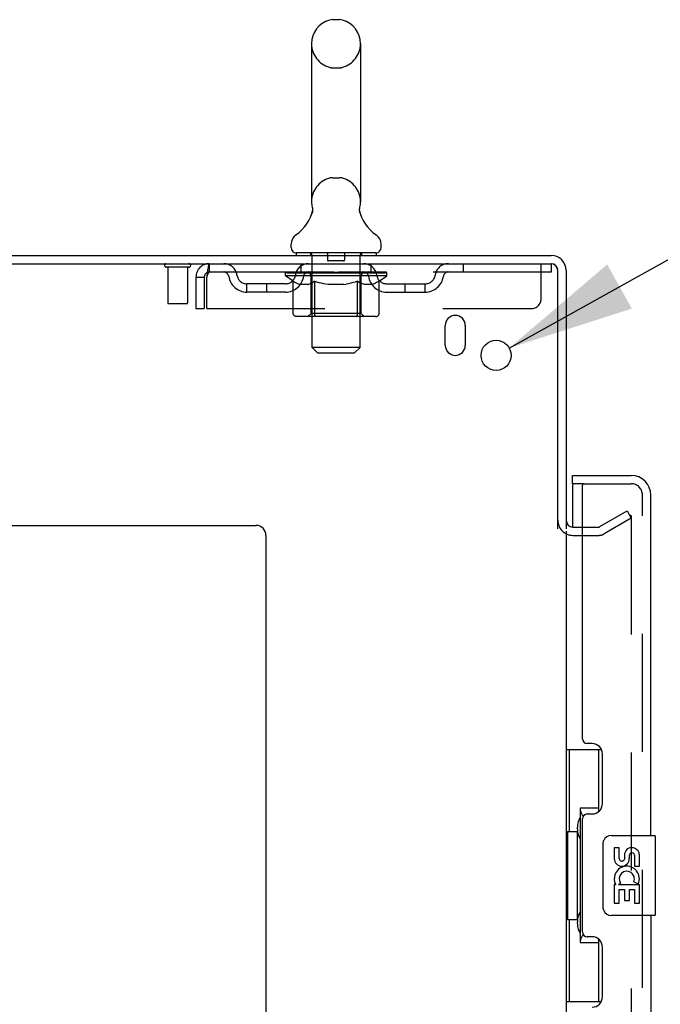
# Model space of a CAD drawing. Header units: inches. Extents: x 0 to 268, y 0 to 174.
# Tile 11 of 77: x 23 to 31, y 119 to 131. Entities that reach past the tile are written whole.
import ezdxf

# ---------------------------------------------------------------- set-up
doc = ezdxf.new("R2010")
doc.units = ezdxf.units.IN
doc.header["$LTSCALE"] = 14.749625
doc.header["$MEASUREMENT"] = 0
doc.linetypes.add('HIDDEN', pattern=[0.2, 0.1, -0.1])
doc.layers.get('0').update_dxf_attribs({"linetype": 'CONTINUOUS'})
for name, color, linetype in [('DEFAULT_2', 8, 'HIDDEN'), ('DIMENSIONS', 7, 'CONTINUOUS'), ('LEFTHAND_DOOR_ASSEMBLY', 7, 'CONTINUOUS'), ('RIGHTHAND_DOOR_ASSEMBLY', 7, 'CONTINUOUS')]:
    doc.layers.add(name, color=color, linetype=linetype)
doc.styles.get("Standard").update_dxf_attribs({"font": 'arial.ttf'})
doc.styles.add('TEXTSTYLE_1', font='gdt', dxfattribs={"width": 0.8})
doc.dimstyles.new('DIMSTYLE_2', dxfattribs={"dimtxt": 1.183125, "dimasz": 1.5775, "dimexe": 0.09, "dimexo": 0.07, "dimgap": 0.09, "dimtad": 0, "dimtih": 1, "dimtoh": 1, "dimzin": 4, "dimdsep": 46, "dimtxsty": 'Standard', "dimblk": '_FILLED', "dimblk1": '_FILLED', "dimblk2": '_FILLED', "dimcen": 0.09, "dimadec": 3, "dimazin": 1, "dimtfac": 1, "dimtdec": 3, "dimtofl": 0, "dimtmove": 0, "dimatfit": 1, "dimldrblk": '_FILLED', "dimfxl": 0, "dimtolj": 1, "dimtzin": 4, "dimarcsym": 0})

# ---------------------------------------------------------------- blocks, each defined once
blk = doc.blocks.new('_FILLED')
at = {"color": 0, "linetype": 'ByBlock'}
blk.add_solid([(0, 0), (-1, 0.2), (-1, -0.2)], dxfattribs=at)
blk = doc.blocks.new('*D22')
at = {"layer": 'DIMENSIONS', "color": 2, "linetype": 'Continuous'}
for p, q in [((28.845, 127.249), (31.903, 128.954)), ((31.903, 128.954), (33.283, 128.954))]:
    blk.add_line(p, q, dxfattribs=at)
at = {"layer": 'DIMENSIONS', "color": 2, "linetype": 'Continuous', "xscale": 1.5775, "yscale": 1.5775, "zscale": 1.5775, "rotation": 209.1540166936}
blk.add_blockref('_FILLED', (28.845, 127.249), dxfattribs=at)
at = {"layer": 'DIMENSIONS', "color": 2, "linetype": 'Continuous', "insert": (33.875, 129.546), "char_height": 1.18312, "width": 3.87338, "attachment_point": 1, "line_spacing_factor": 0.9, "style": 'TEXTSTYLE_1'}
blk.add_mtext('{\\fgdt;n}\\fArial;.38', dxfattribs=at)

msp = doc.modelspace()

# ---------------------------------------------------------------- linework, layer by layer
at = {"color": 7, "linetype": 'Continuous'}
for p, q in [((26.638, 131.353), (26.725, 131.353)), ((26.375, 131.053), (26.375, 129.078)), ((26.987, 131.053), (26.987, 129.078)), ((26.975, 128.979), (26.976, 128.984)), ((26.975, 128.974), (26.975, 128.979)), ((26.976, 128.989), (26.977, 128.994)), ((26.976, 128.984), (26.976, 128.989)), ((26.977, 128.994), (26.977, 128.999)), ((26.978, 129.003), (26.979, 129.008)), ((26.381, 128.935), (26.38, 128.93)), ((26.976, 128.969), (26.975, 128.974)), ((26.976, 128.964), (26.976, 128.969)), ((26.976, 128.959), (26.976, 128.964)), ((26.977, 128.954), (26.976, 128.959)), ((26.978, 128.949), (26.977, 128.954)), ((26.979, 128.945), (26.978, 128.949)), ((26.98, 128.94), (26.979, 128.945)), ((26.119, 128.506), (26.119, 128.546)), ((27.244, 128.506), (27.244, 128.546)), ((26.181, 128.437), (26.181, 128.407)), ((27.181, 128.437), (26.181, 128.437)), ((27.181, 128.437), (27.181, 128.407))]:
    msp.add_line(p, q, dxfattribs=at)
at = {"color": 3, "linetype": 'Continuous'}
for p, q in [((11.608, 128.407), (29.367, 128.407)), ((11.556, 128.303), (29.362, 128.303)), ((29.452, 124.99), (29.452, 128.213)), ((29.556, 128.218), (29.556, 124.99)), ((28.046, 127.282), (28.046, 127.532)), ((28.296, 127.532), (28.296, 127.282)), ((13.806, 125.032), (25.681, 125.032)), ((29.556, 124.959), (29.556, 51.855)), ((29.641, 125.011), (29.76, 125.011)), ((25.806, 124.907), (25.806, 50.532))]:
    msp.add_line(p, q, dxfattribs=at)
at = {"color": 7, "linetype": 'Continuous'}
for points in [[(26.383, 129.008), (26.384, 129.004), (26.385, 128.999), (26.386, 128.994), (26.386, 128.989), (26.387, 128.984), (26.387, 128.979), (26.387, 128.974), (26.387, 128.969), (26.387, 128.964), (26.386, 128.959), (26.386, 128.954), (26.385, 128.949), (26.384, 128.944), (26.383, 128.939), (26.381, 128.935)], [(26.977, 128.999), (26.978, 129.003), (26.979, 129.008)]]:
    msp.add_lwpolyline(points, dxfattribs=at)
at = {"color": 3, "linetype": 'Continuous'}
msp.add_circle((28.681, 127.157), 0.188, dxfattribs=at)
at = {"color": 7, "linetype": 'Continuous'}
for centre, radius, start, end in [((26.681, 131.053), 0.306, 105.6303, 180), ((26.638, 131.209), 0.144, 90, 105.6303), ((26.725, 131.209), 0.144, 74.3697, 90), ((26.681, 131.053), 0.306, 0, 74.3697), ((25.883, 129.094), 0.523, 304.6624, 347.2389), ((26.681, 129.078), 0.306, 180, 193.2053), ((27.479, 129.094), 0.523, 192.7611, 235.3376), ((26.681, 129.078), 0.306, 346.7947, 360), ((26.263, 128.545), 0.144, 124.6624, 180), ((27.1, 128.545), 0.144, 360, 55.3376), ((26.188, 128.506), 0.069, 180, 265), ((27.175, 128.506), 0.069, 275, 360), ((29.367, 128.218), 0.085, 4.4898, 85.5102)]:
    msp.add_arc(centre, radius, start, end, dxfattribs=at)
at = {"color": 3, "linetype": 'Continuous'}
for centre, radius, start, end in [((29.367, 128.218), 0.189, 0, 90), ((29.362, 128.213), 0.09, 0, 90), ((28.171, 127.532), 0.125, 0, 180), ((28.171, 127.282), 0.125, 180, 360), ((29.641, 125.096), 0.085, 180, 270), ((25.681, 124.907), 0.125, 0, 90)]:
    msp.add_arc(centre, radius, start, end, dxfattribs=at)
at = {"layer": 'DEFAULT_2', "color": 8, "linetype": 'HIDDEN'}
for p, q in [((26.638, 130.753), (26.725, 130.753)), ((26.638, 129.378), (26.725, 129.378)), ((26.361, 128.437), (26.361, 128.407)), ((26.381, 127.256), (26.381, 128.407)), ((26.576, 128.427), (26.576, 128.347)), ((26.786, 128.427), (26.786, 128.347)), ((26.981, 127.256), (26.981, 128.407)), ((27.001, 128.437), (27.001, 128.407)), ((24.844, 128.26), (24.56, 128.26)), ((24.578, 128.26), (24.578, 127.813)), ((24.826, 128.26), (24.826, 127.813)), ((25.098, 128.303), (25.098, 128.199)), ((26.244, 128.199), (26.244, 128.303)), ((26.776, 128.337), (26.586, 128.337)), ((27.119, 128.199), (27.119, 128.303)), ((28.269, 128.303), (28.269, 128.199)), ((29.244, 127.866), (29.244, 128.303)), ((29.362, 128.303), (29.369, 128.303)), ((29.369, 128.303), (29.369, 128.199)), ((24.931, 128.136), (24.931, 127.741)), ((24.931, 128.136), (25.035, 128.136)), ((25.035, 128.136), (25.035, 127.741)), ((25.065, 127.741), (25.065, 128.136)), ((29.369, 128.199), (25.098, 128.199)), ((26.048, 128.152), (26.048, 128.199)), ((26.147, 128.083), (26.048, 128.152)), ((27.315, 128.152), (26.048, 128.152)), ((26.058, 128.193), (26.058, 128.199)), ((26.066, 128.189), (26.066, 128.193)), ((26.066, 128.189), (27.296, 128.189)), ((26.075, 128.189), (26.075, 128.193)), ((26.076, 128.189), (26.076, 128.193)), ((26.086, 128.193), (26.086, 128.199)), ((26.102, 128.189), (26.102, 128.193)), ((26.104, 128.189), (26.104, 128.193)), ((26.133, 128.193), (26.133, 128.199)), ((26.147, 128.189), (26.147, 128.193)), ((26.15, 128.189), (26.15, 128.193)), ((26.354, 128.192), (26.153, 128.192)), ((26.196, 128.193), (26.196, 128.199)), ((26.198, 128.189), (26.198, 128.192)), ((26.198, 128.189), (26.198, 128.192)), ((26.201, 128.189), (26.201, 128.192)), ((26.208, 128.189), (26.208, 128.193)), ((26.208, 128.189), (26.208, 128.192)), ((26.212, 128.189), (26.212, 128.193)), ((26.215, 128.189), (26.215, 128.193)), ((26.22, 128.189), (26.22, 128.192)), ((26.234, 128.189), (26.234, 128.192)), ((26.252, 128.189), (26.252, 128.195)), ((26.252, 128.189), (26.252, 128.192)), ((26.273, 128.189), (26.273, 128.192)), ((26.274, 128.193), (26.274, 128.199)), ((26.284, 128.189), (26.284, 128.193)), ((26.288, 128.189), (26.288, 128.193)), ((26.297, 128.189), (26.297, 128.192)), ((26.309, 128.189), (26.309, 128.196)), ((26.324, 128.189), (26.324, 128.192)), ((26.327, 128.189), (26.327, 128.192)), ((26.354, 128.189), (26.354, 128.192)), ((26.421, 128.192), (26.359, 128.192)), ((26.365, 128.193), (26.365, 128.199)), ((26.369, 127.681), (26.369, 128.149)), ((26.371, 128.189), (26.371, 128.193)), ((26.376, 128.189), (26.376, 128.193)), ((26.382, 128.189), (26.382, 128.198)), ((26.386, 128.189), (26.386, 128.192)), ((26.397, 128.189), (26.397, 128.192)), ((26.421, 128.189), (26.421, 128.192)), ((26.496, 128.192), (26.437, 128.192)), ((26.457, 128.189), (26.457, 128.192)), ((26.465, 128.193), (26.465, 128.199)), ((26.468, 128.189), (26.468, 128.193)), ((26.471, 128.189), (26.471, 128.198)), ((26.473, 128.189), (26.473, 128.193)), ((26.481, 128.189), (26.481, 128.193)), ((26.496, 128.189), (26.496, 128.192)), ((26.577, 128.192), (26.522, 128.192)), ((26.535, 128.189), (26.535, 128.192)), ((26.567, 128.192), (26.681, 128.199)), ((26.571, 128.193), (26.571, 128.199)), ((26.572, 128.199), (26.571, 128.199)), ((26.572, 128.193), (26.572, 128.199)), ((26.572, 128.189), (26.572, 128.193)), ((26.576, 128.189), (26.576, 128.193)), ((26.577, 128.189), (26.577, 128.193)), ((26.577, 128.189), (26.577, 128.192)), ((26.66, 128.192), (26.612, 128.192)), ((26.618, 128.189), (26.618, 128.192)), ((26.66, 128.189), (26.66, 128.192)), ((26.679, 128.193), (26.679, 128.193)), ((26.679, 128.189), (26.679, 128.193)), ((26.679, 128.189), (26.679, 128.193)), ((26.681, 128.193), (26.681, 128.199)), ((26.681, 128.199), (26.796, 128.192)), ((26.684, 128.189), (26.684, 128.193)), ((26.684, 128.189), (26.684, 128.193)), ((26.684, 128.193), (26.684, 128.193)), ((26.702, 128.189), (26.702, 128.192)), ((26.702, 128.192), (26.75, 128.192)), ((26.745, 128.189), (26.745, 128.192)), ((26.785, 128.189), (26.785, 128.193)), ((26.786, 128.189), (26.786, 128.192)), ((26.786, 128.192), (26.84, 128.192)), ((26.787, 128.189), (26.787, 128.193)), ((26.791, 128.193), (26.791, 128.199)), ((26.791, 128.193), (26.791, 128.199)), ((26.791, 128.199), (26.791, 128.199)), ((26.791, 128.189), (26.791, 128.193)), ((26.827, 128.189), (26.827, 128.192)), ((26.866, 128.189), (26.866, 128.192)), ((26.866, 128.192), (26.925, 128.192)), ((26.882, 128.189), (26.882, 128.193)), ((26.889, 128.189), (26.889, 128.193)), ((26.892, 128.189), (26.892, 128.198)), ((26.894, 128.189), (26.894, 128.193)), ((26.898, 128.193), (26.898, 128.199)), ((26.905, 128.189), (26.905, 128.192)), ((26.941, 128.189), (26.941, 128.192)), ((26.941, 128.192), (27.003, 128.192)), ((26.965, 128.189), (26.965, 128.192)), ((26.976, 128.189), (26.976, 128.192)), ((26.98, 128.189), (26.98, 128.198)), ((26.986, 128.189), (26.986, 128.193)), ((26.991, 128.189), (26.991, 128.193)), ((26.994, 127.681), (26.994, 128.149)), ((26.998, 128.193), (26.998, 128.199)), ((27.008, 128.189), (27.008, 128.192)), ((27.008, 128.192), (27.315, 128.192)), ((27.035, 128.189), (27.035, 128.192)), ((27.038, 128.189), (27.038, 128.192)), ((27.054, 128.189), (27.054, 128.196)), ((27.065, 128.189), (27.065, 128.192)), ((27.074, 128.189), (27.074, 128.193)), ((27.079, 128.189), (27.079, 128.193)), ((27.088, 128.193), (27.088, 128.199)), ((27.09, 128.189), (27.09, 128.192)), ((27.11, 128.189), (27.11, 128.195)), ((27.111, 128.189), (27.111, 128.192)), ((27.129, 128.189), (27.129, 128.192)), ((27.143, 128.189), (27.143, 128.192)), ((27.147, 128.189), (27.147, 128.193)), ((27.151, 128.189), (27.151, 128.193)), ((27.154, 128.189), (27.154, 128.193)), ((27.154, 128.189), (27.154, 128.192)), ((27.161, 128.189), (27.161, 128.192)), ((27.164, 128.189), (27.164, 128.192)), ((27.165, 128.189), (27.165, 128.192)), ((27.166, 128.193), (27.166, 128.199)), ((27.193, 128.196), (27.313, 128.197)), ((27.193, 128.192), (27.193, 128.196)), ((27.213, 128.189), (27.213, 128.193)), ((27.215, 128.189), (27.215, 128.193)), ((27.218, 128.085), (27.315, 128.152)), ((27.23, 128.193), (27.23, 128.199)), ((27.258, 128.189), (27.258, 128.193)), ((27.26, 128.189), (27.26, 128.193)), ((27.276, 128.193), (27.276, 128.199)), ((27.286, 128.189), (27.286, 128.193)), ((27.287, 128.189), (27.287, 128.193)), ((27.296, 128.189), (27.296, 128.193)), ((27.305, 128.193), (27.305, 128.199)), ((27.313, 128.192), (27.313, 128.197)), ((27.315, 128.152), (27.315, 128.193)), ((25.567, 127.948), (25.567, 128.052)), ((26.05, 128.052), (25.567, 128.052)), ((25.817, 127.948), (25.817, 128.052)), ((26.147, 127.678), (26.147, 128.083)), ((26.147, 128.083), (26.161, 128.073)), ((26.175, 128.065), (26.161, 128.074)), ((26.189, 128.058), (26.175, 128.065)), ((26.202, 128.051), (26.189, 128.058)), ((26.216, 128.045), (26.202, 128.051)), ((26.229, 128.041), (26.215, 128.046)), ((26.333, 128.041), (26.229, 128.041)), ((26.333, 128.041), (26.346, 128.046)), ((26.36, 128.051), (26.346, 128.046)), ((26.373, 128.058), (26.36, 128.051)), ((26.387, 128.065), (26.373, 128.058)), ((26.401, 128.074), (26.387, 128.065)), ((26.415, 128.083), (26.401, 128.074)), ((26.415, 127.678), (26.415, 128.083)), ((26.415, 128.083), (26.444, 128.074)), ((26.472, 128.065), (26.443, 128.074)), ((26.5, 128.058), (26.472, 128.065)), ((26.527, 128.051), (26.499, 128.058)), ((26.555, 128.045), (26.527, 128.051)), ((26.582, 128.041), (26.555, 128.045)), ((26.78, 128.041), (26.582, 128.041)), ((26.78, 128.041), (26.808, 128.046)), ((26.836, 128.051), (26.808, 128.045)), ((26.864, 128.058), (26.836, 128.051)), ((26.893, 128.066), (26.864, 128.058)), ((26.921, 128.074), (26.892, 128.066)), ((26.95, 128.084), (26.921, 128.074)), ((26.95, 127.678), (26.95, 128.084)), ((26.95, 128.084), (26.965, 128.074)), ((26.98, 128.065), (26.965, 128.074)), ((26.994, 128.058), (26.979, 128.066)), ((27.008, 128.051), (26.994, 128.058)), ((27.023, 128.045), (27.008, 128.051)), ((27.037, 128.041), (27.022, 128.045)), ((27.131, 128.041), (27.037, 128.041)), ((27.131, 128.041), (27.145, 128.045)), ((27.159, 128.051), (27.145, 128.045)), ((27.174, 128.058), (27.159, 128.051)), ((27.188, 128.066), (27.173, 128.058)), ((27.203, 128.075), (27.188, 128.066)), ((27.218, 128.085), (27.203, 128.075)), ((27.218, 127.678), (27.218, 128.085)), ((27.313, 128.052), (27.796, 128.052)), ((27.546, 127.948), (27.546, 128.052)), ((27.796, 127.948), (27.796, 128.052)), ((26.05, 127.948), (25.567, 127.948)), ((27.313, 127.948), (27.796, 127.948)), ((24.816, 127.803), (24.588, 127.803)), ((24.931, 127.741), (25.035, 127.741)), ((25.065, 127.741), (29.119, 127.741)), ((27.175, 127.641), (26.19, 127.641)), ((26.369, 127.681), (26.329, 127.641)), ((26.994, 127.681), (26.369, 127.681)), ((26.426, 127.645), (26.424, 127.648)), ((26.431, 127.642), (26.429, 127.643)), ((26.434, 127.641), (26.431, 127.642)), ((26.436, 127.641), (26.434, 127.641)), ((26.994, 127.681), (27.034, 127.641)), ((26.45, 127.187), (26.381, 127.256)), ((26.981, 127.256), (26.381, 127.256)), ((26.912, 127.187), (26.981, 127.256)), ((26.45, 127.187), (26.912, 127.187)), ((29.977, 125.016), (30.317, 125.212)), ((30.317, 125.212), (30.369, 125.122)), ((30.369, 125.122), (30.029, 124.926)), ((30.369, 125.142), (30.369, 51.673)), ((29.76, 125.011), (29.961, 125.011)), ((29.641, 124.907), (29.961, 124.907))]:
    msp.add_line(p, q, dxfattribs=at)
for points in [[(25.098, 128.303), (25.096, 128.302), (25.094, 128.299), (25.091, 128.294), (25.089, 128.287), (25.086, 128.278), (25.084, 128.267), (25.082, 128.254), (25.079, 128.24), (25.077, 128.225), (25.075, 128.209), (25.072, 128.191), (25.07, 128.173), (25.068, 128.155), (25.065, 128.136)], [(25.098, 128.199), (25.096, 128.199), (25.094, 128.198), (25.091, 128.196), (25.089, 128.193), (25.086, 128.19), (25.084, 128.185), (25.082, 128.181), (25.079, 128.175), (25.077, 128.17), (25.075, 128.163), (25.072, 128.157), (25.07, 128.15), (25.068, 128.143), (25.065, 128.136)], [(26.19, 127.641), (26.185, 127.641), (26.18, 127.642), (26.175, 127.643), (26.17, 127.645), (26.165, 127.648), (26.161, 127.651), (26.157, 127.654), (26.154, 127.658), (26.151, 127.663), (26.149, 127.667), (26.148, 127.673), (26.147, 127.678)], [(26.416, 127.667), (26.415, 127.673), (26.415, 127.678)], [(26.417, 127.663), (26.416, 127.667), (26.415, 127.673), (26.415, 127.678)], [(26.429, 127.643), (26.426, 127.645), (26.424, 127.648), (26.422, 127.651), (26.42, 127.654), (26.418, 127.658), (26.417, 127.663)], [(26.422, 127.651), (26.42, 127.654), (26.418, 127.658)], [(26.929, 127.641), (26.931, 127.641), (26.934, 127.642), (26.936, 127.643), (26.939, 127.645), (26.941, 127.648), (26.943, 127.651), (26.945, 127.654), (26.947, 127.658), (26.948, 127.663), (26.949, 127.667), (26.95, 127.673), (26.95, 127.678)], [(27.175, 127.641), (27.18, 127.641), (27.185, 127.642), (27.19, 127.643), (27.195, 127.645), (27.2, 127.648), (27.204, 127.651), (27.208, 127.654), (27.211, 127.658), (27.214, 127.663), (27.216, 127.667), (27.217, 127.673), (27.218, 127.678)], [(30.351, 125.162), (30.351, 125.162), (30.349, 125.161), (30.347, 125.161), (30.346, 125.16), (30.344, 125.159)], [(30.355, 125.161), (30.353, 125.162), (30.351, 125.162)], [(30.355, 125.161), (30.357, 125.161), (30.359, 125.16), (30.361, 125.159), (30.362, 125.157), (30.364, 125.156), (30.365, 125.154), (30.366, 125.152), (30.367, 125.15), (30.368, 125.148), (30.368, 125.146), (30.369, 125.144), (30.369, 125.142)]]:
    msp.add_lwpolyline(points, dxfattribs=at)
for centre, radius, start, end in [((26.681, 131.053), 0.306, 180, 254.3697), ((26.681, 131.053), 0.306, 285.6303, 360), ((26.638, 130.896), 0.144, 254.3697, 270), ((26.725, 130.896), 0.144, 270, 285.6303), ((26.681, 129.078), 0.306, 105.6303, 180), ((26.638, 129.234), 0.144, 90, 105.6303), ((26.725, 129.234), 0.144, 74.3697, 90), ((26.681, 129.078), 0.306, 0, 74.3697), ((26.188, 128.506), 0.069, 265, 270), ((26.351, 128.407), 0.03, 0, 90), ((26.566, 128.427), 0.01, 0, 90), ((26.796, 128.427), 0.01, 90, 180), ((27.011, 128.407), 0.03, 90, 180), ((27.175, 128.506), 0.069, 270, 275), ((24.56, 128.282), 0.0215, 90, 270), ((24.844, 128.282), 0.0215, 270, 90), ((25.098, 128.136), 0.167, 90, 180), ((25.278, 128.136), 0.167, 8.0716, 90), ((26.339, 128.136), 0.167, 90, 171.9284), ((26.586, 128.347), 0.01, 180, 270), ((26.776, 128.347), 0.01, 270, 360), ((27.024, 128.136), 0.167, 8.0716, 90), ((28.085, 128.136), 0.167, 90, 171.9284), ((25.098, 128.136), 0.063, 90, 180), ((25.278, 128.137), 0.0625, 7.9863, 90), ((25.567, 128.177), 0.229, 187.9863, 270), ((25.567, 128.177), 0.125, 188.0716, 270), ((26.05, 128.177), 0.125, 270, 351.9284), ((26.05, 128.177), 0.229, 270, 352.0137), ((26.338, 128.137), 0.0625, 90, 172.0137), ((26.329, 128.149), 0.0398, 0, 90), ((27.034, 128.149), 0.0398, 90, 180), ((27.024, 128.137), 0.0625, 7.9863, 90), ((27.313, 128.177), 0.229, 187.9863, 270), ((27.313, 128.177), 0.125, 188.0716, 270), ((27.796, 128.177), 0.125, 270, 351.9284), ((27.796, 128.177), 0.229, 270, 352.0137), ((28.084, 128.137), 0.0625, 90, 172.0137), ((24.588, 127.813), 0.01, 180, 270), ((24.816, 127.813), 0.01, 270, 360), ((29.119, 127.866), 0.125, 270, 360), ((29.641, 125.096), 0.189, 180, 270), ((29.961, 125.044), 0.033, 270, 300), ((29.961, 125.044), 0.137, 270, 300)]:
    msp.add_arc(centre, radius, start, end, dxfattribs=at)
for centre, major_axis, ratio, start_param, end_param in [((26.681, 128.199), (0.633, 0.007), 0.05963, 2.96643, 3.140963), ((26.028, 128.187), (0.198, 0), 0.060556, 0.430652, 1.470503), ((26.681, 128.199), (0.633, 0), 0.060556, -3.141593, -2.96706), ((26.028, 128.181), (0.198, 0.002), 0.05963, 1.376596, 1.469874), ((26.681, 128.199), (0.633, 0.013), 0.05688, 2.791345, 2.965878), ((26.004, 128.187), (0.198, 0.002), 0.05963, 0.25549, 1.295341), ((26.072, 128.187), (0.198, -0.002), 0.05963, 0.605815, 1.645666), ((26.681, 128.199), (0.633, -0.007), 0.05963, -2.96643, -2.791898), ((26.072, 128.181), (0.198, 0), 0.060556, 1.551758, 1.645036), ((26.004, 128.181), (0.198, 0.004), 0.05688, 1.20151, 1.294789), ((26.074, 128.183), (0.164, 0.002), 0.05963, 1.065228, 1.614276), ((26.054, 128.183), (0.164, 0.003), 0.05688, 0.890143, 1.43919), ((26.112, 128.183), (0.164, 0), 0.060556, 1.240391, 1.789438), ((26.681, 128.199), (0.633, 0.019), 0.052395, 2.616403, 2.790936), ((26, 128.187), (0.198, 0.004), 0.05688, 0.080405, 1.120256), ((26.135, 128.187), (0.198, -0.004), 0.05688, 0.7809, 1.820751), ((26.681, 128.199), (0.633, -0.013), 0.05688, -2.791345, -2.616812), ((26.135, 128.181), (0.198, -0.002), 0.05963, 1.72692, 1.820198), ((26, 128.181), (0.198, 0.006), 0.052395, 1.026568, 1.119847), ((26.053, 128.183), (0.164, 0.005), 0.052395, 0.715201, 1.264248), ((26.167, 128.183), (0.164, -0.002), 0.05963, 1.415553, 1.9646), ((26.681, 128.199), (0.633, 0.025), 0.046319, 2.441654, 2.616187), ((26.214, 128.187), (0.198, -0.006), 0.052395, 0.955842, 1.995693), ((26.017, 128.187), (0.198, 0.006), 0.052395, -0.094537, 0.945314), ((26.681, 128.199), (0.633, -0.019), 0.052395, -2.616403, -2.44187), ((26.214, 128.181), (0.198, -0.004), 0.05688, 1.902006, 1.995284), ((26.017, 128.181), (0.198, 0.008), 0.046319, 0.851819, 0.945098), ((26.072, 128.183), (0.164, 0.006), 0.046319, 0.540452, 1.089499), ((26.238, 128.183), (0.164, -0.003), 0.05688, 1.590638, 2.139686), ((26.681, 128.199), (0.633, 0.029), 0.038841, 2.267123, 2.441656), ((26.308, 128.187), (0.198, -0.008), 0.046319, 1.130591, 2.170442), ((26.054, 128.187), (0.198, 0.008), 0.046319, -0.269286, 0.770565), ((26.681, 128.199), (0.633, -0.025), 0.046319, -2.441654, -2.267121), ((26.308, 128.181), (0.198, -0.006), 0.052395, 2.076947, 2.170226), ((26.054, 128.181), (0.198, 0.009), 0.038841, 0.677289, 0.770567), ((26.108, 128.183), (0.164, 0.008), 0.038841, 0.365921, 0.914969), ((26.323, 128.183), (0.164, -0.005), 0.052395, 1.76558, 2.314627), ((26.681, 128.199), (0.633, 0.033), 0.030195, 2.09281, 2.267343), ((26.412, 128.187), (0.198, -0.009), 0.038841, 1.305122, 2.344973), ((26.11, 128.187), (0.198, 0.009), 0.038841, -0.443817, 0.596034), ((26.681, 128.199), (0.633, -0.029), 0.038841, -2.267123, -2.092591), ((26.412, 128.181), (0.198, -0.008), 0.046319, 2.251696, 2.344975), ((26.11, 128.181), (0.198, 0.01), 0.030195, 0.502975, 0.596254), ((26.163, 128.183), (0.164, 0.009), 0.030195, 0.191608, 0.740655), ((26.418, 128.183), (0.164, -0.006), 0.046319, 1.940329, 2.489376), ((26.184, 128.187), (0.198, 0.01), 0.030195, -0.61813, 0.421721), ((26.681, 128.199), (0.633, 0.036), 0.020645, 1.918687, 2.09322), ((26.525, 128.187), (0.198, -0.01), 0.030195, 1.479435, 2.519286), ((26.681, 128.199), (0.633, -0.033), 0.030195, -2.09281, -1.918277), ((26.525, 128.181), (0.198, -0.009), 0.038841, 2.426227, 2.519505), ((26.184, 128.181), (0.198, 0.011), 0.020645, 0.328852, 0.422131), ((26.233, 128.183), (0.164, 0.009), 0.020645, 0.017485, 0.566532), ((26.522, 128.183), (0.164, -0.008), 0.038841, 2.11486, 2.663907), ((26.273, 128.187), (0.198, 0.011), 0.020645, -0.792253, 0.247598), ((26.681, 128.199), (0.633, 0.038), 0.010478, 1.744704, 1.919237), ((26.643, 128.187), (0.198, -0.011), 0.020645, 1.653558, 2.693409), ((26.681, 128.199), (0.633, -0.036), 0.020645, -1.918687, -1.744154), ((26.643, 128.181), (0.198, -0.01), 0.030195, 2.60054, 2.693819), ((26.273, 128.181), (0.198, 0.012), 0.010478, 0.154869, 0.248148), ((26.317, 128.183), (0.164, 0.01), 0.010478, 6.126688, 6.675735), ((26.63, 128.183), (0.164, -0.009), 0.030195, 2.289173, 2.83822), ((26.374, 128.187), (0.198, 0.012), 0.010478, -0.966236, -0.000846), ((26.762, 128.187), (0.198, -0.012), 0.010478, 1.827541, 2.867392), ((26.681, 128.199), (0.633, -0.038), 0.010478, -1.744704, -1.570171), ((26.762, 128.181), (0.198, -0.011), 0.020645, 2.774664, 2.867942), ((26.74, 128.183), (0.164, -0.009), 0.020645, 2.463296, 3.012344), ((26.601, 128.187), (0.198, 0.012), 0.010478, 0.274201, 1.314052), ((26.514, 128.183), (0.164, 0.01), 0.010478, -0.000483, 0.504314), ((26.484, 128.181), (0.198, 0.012), 0.010478, 0.099668, 0.192946), ((26.681, 128.199), (0.633, 0.038), 0.010478, -1.571421, -1.396888), ((26.878, 128.181), (0.198, -0.012), 0.010478, 2.948646, 3.041925), ((26.848, 128.183), (0.164, -0.01), 0.010478, 2.637279, 3.142076), ((26.719, 128.187), (0.198, 0.011), 0.020645, 0.448184, 1.488034), ((26.623, 128.183), (0.164, 0.009), 0.020645, 0.129249, 0.678296), ((26.601, 128.181), (0.198, 0.011), 0.020645, 0.273651, 0.366929), ((26.989, 128.187), (0.198, -0.012), 0.010478, -3.140747, -2.175357), ((26.681, 128.199), (0.633, 0.036), 0.020645, -1.397439, -1.222906), ((26.681, 128.199), (0.633, -0.038), 0.010478, 1.222355, 1.396888), ((26.837, 128.187), (0.198, 0.01), 0.030195, 0.622307, 1.662158), ((26.732, 128.183), (0.164, 0.009), 0.030195, 0.303372, 0.852419), ((27.046, 128.183), (0.164, -0.01), 0.010478, 2.749043, 3.29809), ((27.09, 128.187), (0.198, -0.011), 0.020645, 2.893995, 3.933846), ((26.719, 128.181), (0.198, 0.01), 0.030195, 0.447774, 0.541052), ((27.09, 128.181), (0.198, -0.012), 0.010478, 2.893445, 2.986723), ((26.681, 128.199), (0.633, 0.033), 0.030195, -1.223315, -1.048783), ((26.681, 128.199), (0.633, -0.036), 0.020645, 1.048373, 1.222906), ((26.95, 128.187), (0.198, 0.009), 0.038841, 0.79662, 1.836471), ((26.841, 128.183), (0.164, 0.008), 0.038841, 0.477686, 1.026733), ((27.13, 128.183), (0.164, -0.009), 0.020645, 2.57506, 3.124108), ((27.179, 128.187), (0.198, -0.01), 0.030195, 2.719872, 3.759723), ((27.055, 128.187), (0.198, 0.008), 0.046319, 0.971151, 2.011002), ((26.837, 128.181), (0.198, 0.009), 0.038841, 0.622087, 0.715366), ((27.179, 128.181), (0.198, -0.011), 0.020645, 2.719462, 2.812741), ((26.681, 128.199), (0.633, 0.029), 0.038841, -1.049002, -0.874469), ((26.681, 128.199), (0.633, -0.033), 0.030195, 0.87425, 1.048783), ((26.944, 128.183), (0.164, 0.006), 0.046319, 0.652216, 1.201263), ((27.148, 128.187), (0.198, 0.006), 0.052395, 1.1459, 2.185751), ((27.2, 128.183), (0.164, -0.009), 0.030195, 2.400937, 2.949985), ((27.252, 128.187), (0.198, -0.009), 0.038841, 2.545558, 3.585409), ((27.04, 128.183), (0.164, 0.005), 0.052395, 0.826965, 1.376012), ((26.95, 128.181), (0.198, 0.008), 0.046319, 0.796618, 0.889896), ((27.252, 128.181), (0.198, -0.01), 0.030195, 2.545339, 2.638617), ((27.228, 128.187), (0.198, 0.004), 0.05688, 1.320842, 2.360692), ((26.681, 128.199), (0.633, 0.025), 0.046319, -0.874471, -0.699939), ((26.681, 128.199), (0.633, -0.029), 0.038841, 0.699936, 0.874469), ((27.308, 128.187), (0.198, -0.008), 0.046319, 2.371028, 3.410879), ((27.254, 128.183), (0.164, -0.008), 0.038841, 2.226624, 2.775671), ((27.29, 128.187), (0.198, 0.002), 0.05963, 1.495927, 2.535778), ((27.124, 128.183), (0.164, 0.003), 0.05688, 1.001907, 1.550954), ((27.345, 128.187), (0.198, -0.006), 0.052395, 2.196279, 3.23613), ((27.291, 128.183), (0.164, -0.006), 0.046319, 2.052093, 2.601141), ((27.055, 128.181), (0.198, 0.006), 0.052395, 0.971367, 1.064645), ((27.334, 128.187), (0.198, 0), 0.060556, 2.364024, 2.71094), ((27.308, 128.181), (0.198, -0.009), 0.038841, 2.371026, 2.464304), ((27.362, 128.187), (0.198, -0.004), 0.05688, 2.021337, 3.061188), ((26.681, 128.199), (0.633, 0.019), 0.052395, -0.699723, -0.52519), ((26.681, 128.199), (0.633, -0.025), 0.046319, 0.525406, 0.699939), ((27.359, 128.187), (0.198, -0.002), 0.05963, 1.846251, 2.886102), ((27.195, 128.183), (0.164, 0.002), 0.05963, 1.176993, 1.72604), ((27.309, 128.183), (0.164, -0.005), 0.052395, 1.877344, 2.426392), ((27.251, 128.183), (0.164, 0), 0.060556, 1.352155, 1.901202), ((27.309, 128.183), (0.164, -0.003), 0.05688, 1.702402, 2.25145), ((27.289, 128.183), (0.164, -0.002), 0.05963, 1.527317, 2.076364), ((27.148, 128.181), (0.198, 0.004), 0.05688, 1.146309, 1.239587), ((27.345, 128.181), (0.198, -0.008), 0.046319, 2.196495, 2.289773), ((26.681, 128.199), (0.633, 0.013), 0.05688, -0.524781, -0.350248), ((26.681, 128.199), (0.633, -0.019), 0.052395, 0.350657, 0.52519), ((27.334, 128.181), (0.198, -0.002), 0.05963, 1.764997, 1.971333), ((27.228, 128.181), (0.198, 0.002), 0.05963, 1.321394, 1.414673), ((27.362, 128.181), (0.198, -0.006), 0.052395, 2.021746, 2.115024), ((26.681, 128.199), (0.633, 0.007), 0.05963, -0.349695, -0.175162), ((26.681, 128.199), (0.633, -0.013), 0.05688, 0.175715, 0.350248), ((27.29, 128.181), (0.198, 0), 0.060556, 1.496556, 1.589835), ((27.359, 128.181), (0.198, -0.004), 0.05688, 1.846804, 1.940083), ((26.681, 128.199), (0.633, -0.007), 0.05963, 6.27665, 6.458348), ((26.681, 128.199), (0.633, 0), 0.060556, -0.174533, -0.058352)]:
    msp.add_ellipse(centre, major_axis=major_axis, ratio=ratio, start_param=start_param, end_param=end_param, dxfattribs=at)
at = {"layer": 'LEFTHAND_DOOR_ASSEMBLY', "color": 7, "linetype": 'Continuous'}
for p, q in [((29.635, 125.553), (29.635, 125.657)), ((29.775, 125.553), (29.635, 125.553)), ((29.635, 125.533), (29.635, 125.011)), ((29.556, 122.232), (29.997, 122.232)), ((29.595, 122.232), (29.595, 121.207)), ((29.96, 122.232), (29.96, 121.452)), ((29.733, 121.497), (29.733, 119.817)), ((29.96, 121.497), (29.733, 121.497)), ((29.696, 121.237), (29.696, 121.258)), ((29.574, 121.207), (29.574, 120.107)), ((29.574, 121.207), (29.696, 121.207)), ((29.696, 120.107), (29.696, 121.207)), ((30.119, 121.157), (30.659, 121.157)), ((30.674, 120.172), (30.674, 121.142)), ((30.019, 120.257), (30.019, 121.057)), ((30.157, 121.003), (30.157, 120.867)), ((30.22, 121.003), (30.157, 121.003)), ((30.22, 120.867), (30.22, 121.003)), ((30.285, 120.929), (30.285, 120.86)), ((30.346, 120.867), (30.346, 120.909)), ((30.408, 120.909), (30.408, 120.772)), ((30.471, 120.772), (30.471, 120.909)), ((30.408, 120.772), (30.471, 120.772)), ((30.157, 120.542), (30.157, 120.311)), ((30.175, 120.542), (30.157, 120.542)), ((30.21, 120.542), (30.237, 120.561)), ((30.21, 120.542), (30.471, 120.542)), ((30.401, 120.578), (30.458, 120.553)), ((30.471, 120.311), (30.471, 120.542)), ((30.22, 120.311), (30.22, 120.479)), ((30.22, 120.479), (30.285, 120.479)), ((30.285, 120.479), (30.285, 120.343)), ((30.346, 120.343), (30.346, 120.479)), ((30.346, 120.479), (30.408, 120.479)), ((30.408, 120.479), (30.408, 120.311)), ((30.157, 120.311), (30.22, 120.311)), ((30.285, 120.343), (30.346, 120.343)), ((30.408, 120.311), (30.471, 120.311)), ((30.659, 120.157), (30.119, 120.157)), ((29.574, 120.107), (29.696, 120.107)), ((29.595, 120.107), (29.595, 119.082)), ((29.696, 120.056), (29.696, 120.077)), ((29.733, 119.817), (29.96, 119.817)), ((29.96, 119.862), (29.96, 119.082)), ((29.556, 119.082), (29.997, 119.082))]:
    msp.add_line(p, q, dxfattribs=at)
at = {"layer": 'LEFTHAND_DOOR_ASSEMBLY', "color": 3, "linetype": 'Continuous'}
for p, q in [((29.635, 125.657), (30.368, 125.657)), ((29.76, 122.365), (29.76, 125.533)), ((30.614, 121.157), (30.614, 125.411)), ((29.88, 122.305), (29.82, 122.305)), ((30.01, 121.555), (30.01, 122.175)), ((29.76, 119.95), (29.76, 121.365)), ((29.82, 121.425), (29.88, 121.425)), ((30.614, 120.157), (30.614, 99.657)), ((29.88, 119.89), (29.82, 119.89)), ((30.01, 119.14), (30.01, 119.76))]:
    msp.add_line(p, q, dxfattribs=at)
at = {"layer": 'LEFTHAND_DOOR_ASSEMBLY', "color": 8, "linetype": 'HIDDEN'}
for p, q in [((29.78, 125.553), (30.368, 125.553)), ((30.51, 51.404), (30.51, 125.411))]:
    msp.add_line(p, q, dxfattribs=at)
at = {"layer": 'LEFTHAND_DOOR_ASSEMBLY', "color": 7, "linetype": 'Continuous'}
for points in [[(29.733, 121.473), (29.733, 121.47), (29.734, 121.466), (29.735, 121.462), (29.736, 121.458), (29.738, 121.453), (29.74, 121.448), (29.742, 121.443), (29.745, 121.437), (29.749, 121.43), (29.753, 121.423), (29.757, 121.416), (29.762, 121.408), (29.767, 121.4), (29.769, 121.396)], [(30.019, 121.057), (30.02, 121.063), (30.02, 121.07), (30.021, 121.076), (30.022, 121.082), (30.024, 121.088), (30.026, 121.093)], [(30.026, 120.221), (30.024, 120.227), (30.022, 120.233), (30.021, 120.239), (30.02, 120.245), (30.02, 120.251), (30.019, 120.257)], [(29.769, 119.918), (29.767, 119.915), (29.762, 119.906), (29.757, 119.898), (29.753, 119.891), (29.749, 119.884), (29.745, 119.878), (29.742, 119.872), (29.74, 119.866), (29.738, 119.861), (29.736, 119.856), (29.735, 119.852), (29.734, 119.848), (29.733, 119.844), (29.733, 119.841)]]:
    msp.add_lwpolyline(points, dxfattribs=at)
at = {"layer": 'LEFTHAND_DOOR_ASSEMBLY', "color": 3, "linetype": 'Continuous'}
for centre, radius, start, end in [((30.368, 125.411), 0.246, 0, 90), ((29.78, 125.533), 0.02, 90, 180), ((29.82, 122.365), 0.06, 180, 270), ((29.88, 122.175), 0.13, 0, 90), ((29.88, 121.555), 0.13, 270, 360), ((29.82, 121.365), 0.06, 90, 180), ((29.82, 119.95), 0.06, 180, 270), ((29.88, 119.76), 0.13, 0, 90), ((29.88, 119.14), 0.13, 270, 360)]:
    msp.add_arc(centre, radius, start, end, dxfattribs=at)
at = {"layer": 'LEFTHAND_DOOR_ASSEMBLY', "color": 7, "linetype": 'Continuous'}
for centre, radius, start, end in [((29.655, 125.533), 0.02, 102.8571, 180), ((30.119, 121.057), 0.1, 90, 158.7946), ((30.659, 121.142), 0.015, 0, 90), ((30.377, 120.909), 0.0943, 68.6999, 167.4338), ((30.377, 120.909), 0.0943, 0, 68.6704), ((30.251, 120.867), 0.0943, 180, 360), ((30.251, 120.867), 0.0314, 180, 261.2295), ((30.251, 120.872), 0.0362, 263.4285, 341.7628), ((30.377, 120.909), 0.0314, 0, 180.0485), ((30.314, 120.615), 0.157, 336.5966, 161.8791), ((30.311, 120.615), 0.154, 161.4199, 206.1963), ((30.314, 120.615), 0.0943, 336.5966, 215.1122), ((30.314, 120.615), 0.157, 205.737, 207.8532), ((30.119, 120.257), 0.1, 201.205, 270), ((30.659, 120.172), 0.015, 270, 360)]:
    msp.add_arc(centre, radius, start, end, dxfattribs=at)
at = {"layer": 'LEFTHAND_DOOR_ASSEMBLY', "color": 8, "linetype": 'HIDDEN'}
msp.add_arc((30.368, 125.411), 0.142, 0, 90, dxfattribs=at)
at = {"layer": 'LEFTHAND_DOOR_ASSEMBLY', "color": 7, "linetype": 'Continuous'}
for centre, start_param, end_param in [((29.8, 121.248), 0.699287, 1.51401), ((29.8, 121.248), -4.655602, -3.84088), ((29.8, 120.067), 0.699287, 1.51401), ((29.8, 120.067), -4.655602, -3.84088)]:
    msp.add_ellipse(centre, major_axis=(0, 0.18), ratio=0.579493, start_param=start_param, end_param=end_param, dxfattribs=at)
at = {"layer": 'RIGHTHAND_DOOR_ASSEMBLY', "color": 8, "linetype": 'HIDDEN'}
for p, q in [((29.78, 125.553), (30.368, 125.553)), ((30.51, 51.404), (30.51, 125.411))]:
    msp.add_line(p, q, dxfattribs=at)
msp.add_arc((30.368, 125.411), 0.142, 0, 90, dxfattribs=at)

# ---------------------------------------------------------------- dimensions: what is measured, and where the dimension line sits
at = {"layer": 'DIMENSIONS', "color": 2, "linetype": 'Continuous'}
dim = msp.add_diameter_dim_2p(p1=(28.845, 127.2485), p2=(28.5175, 127.0658), text='%%c<>', dimstyle='DIMSTYLE_2', override={"dimpost": '<>'}, dxfattribs=at)
dim.commit()
dim.dimension.update_dxf_attribs({"geometry": '*D22', "text_midpoint": (35.8114, 128.9542), "dimtype": 163})

doc.saveas('drawing.dxf')
